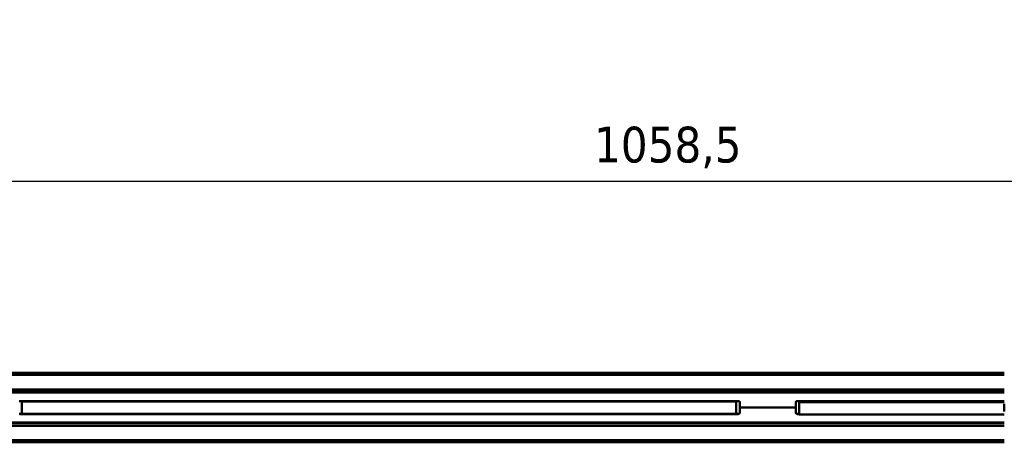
# Model space of a CAD drawing. Header units: millimetres. Extents: x 460 to 2336, y 1062 to 2601.
# Tile 2 of 9: x 844 to 1533, y 1117 to 1413. Entities that reach past the tile are written whole.
import ezdxf

# ---------------------------------------------------------------- set-up
doc = ezdxf.new("R2010")
doc.units = ezdxf.units.MM
doc.header["$LTSCALE"] = 10
doc.layers.add('Quota (ISO)', color=7, linetype='Continuous', lineweight=25)
doc.layers.add('Visibile (ISO)', color=7, linetype='Continuous', lineweight=50)
doc.styles.add('Testo nota (ISO)', font='tahoma.ttf')
doc.dimstyles.new('PENTA', dxfattribs={"dimscale": 10, "dimtxt": 2.5, "dimasz": 2.5, "dimexe": 3.175, "dimexo": 0, "dimgap": 0.762, "dimtad": 1, "dimrnd": 1e-08, "dimtxsty": 'Testo nota (ISO)', "dimcen": 0.09, "dimdle": 10, "dimclrd": 256, "dimclre": 256, "dimclrt": 256, "dimazin": 2, "dimtfac": 0.8, "dimtmove": 0, "dimatfit": 3, "dimfxl": 1, "dimtolj": 1, "dimlwd": -1, "dimlwe": -1, "dimarcsym": 0})

# ---------------------------------------------------------------- blocks, each defined once
blk = doc.blocks.new('*D31')
at = {"layer": 'Defpoints', "color": 0, "transparency": 16777216}
for p in [(768.68, 1806.97), (1827.18, 1806.97), (1827.18, 1300.11)]:
    blk.add_point(p, dxfattribs=at)
at = {"layer": 'Quota (ISO)', "transparency": 16777216}
for p, q in [((768.68, 1806.97), (768.68, 1268.36)), ((1827.18, 1806.97), (1827.18, 1268.36)), ((793.68, 1300.11), (1802.18, 1300.11))]:
    blk.add_line(p, q, dxfattribs=at)
for points in [[(793.68, 1304.28), (793.68, 1295.95), (768.68, 1300.11)], [(1802.18, 1304.28), (1802.18, 1295.95), (1827.18, 1300.11)]]:
    blk.add_solid(points, dxfattribs=at)
at = {"layer": 'Quota (ISO)', "transparency": 16777216, "insert": (1297.93, 1323.63), "char_height": 25, "attachment_point": 5, "style": 'Testo nota (ISO)'}
blk.add_mtext('\\A1;1058,5', dxfattribs=at)

msp = doc.modelspace()

# ---------------------------------------------------------------- linework, layer by layer
at = {"layer": 'Visibile (ISO)'}
for p, q in [((792.933, 1165.952), (1533.433, 1165.952)), ((1533.433, 1164.556), (792.933, 1164.556)), ((792.933, 1154.348), (1533.433, 1154.348)), ((1533.433, 1152.692), (792.933, 1152.692)), ((793.933, 1152.212), (1533.433, 1152.212)), ((959.318, 1152.452), (1034.793, 1152.452)), ((1034.793, 1152.452), (1034.568, 1152.227)), ((1037.068, 1152.227), (1034.568, 1152.227)), ((1034.568, 1152.212), (1034.568, 1152.227)), ((1034.793, 1152.452), (1036.843, 1152.452)), ((1036.843, 1152.452), (1154.793, 1152.452)), ((1036.843, 1152.452), (1037.068, 1152.227)), ((1037.068, 1152.212), (1037.068, 1152.227)), ((1154.793, 1152.452), (1154.568, 1152.227)), ((1157.068, 1152.227), (1154.568, 1152.227)), ((1154.568, 1152.212), (1154.568, 1152.227)), ((1154.793, 1152.452), (1156.843, 1152.452)), ((1156.843, 1152.452), (1232.318, 1152.452)), ((1156.843, 1152.452), (1157.068, 1152.227)), ((1157.068, 1152.212), (1157.068, 1152.227)), ((980.818, 1146.152), (844.091, 1146.152)), ((1347.433, 1146.212), (844.433, 1146.212)), ((845.915, 1145.952), (845.837, 1145.952)), ((845.837, 1145.952), (845.837, 1145.952)), ((845.837, 1145.952), (845.837, 1137.452)), ((846.053, 1145.952), (845.915, 1145.952)), ((846.255, 1145.952), (846.053, 1145.952)), ((846.525, 1145.952), (846.255, 1145.952)), ((846.694, 1145.952), (846.525, 1145.952)), ((846.884, 1145.952), (846.694, 1145.952)), ((847.091, 1145.952), (846.884, 1145.952)), ((847.32, 1145.952), (847.091, 1145.952)), ((847.663, 1145.952), (847.32, 1145.952)), ((848.048, 1145.952), (847.663, 1145.952)), ((848.477, 1145.952), (848.048, 1145.952)), ((849.056, 1145.952), (848.477, 1145.952)), ((849.372, 1145.952), (849.056, 1145.952)), ((849.708, 1145.952), (849.372, 1145.952)), ((850.249, 1145.952), (849.708, 1145.952)), ((850.836, 1145.952), (850.249, 1145.952)), ((851.474, 1145.952), (850.836, 1145.952)), ((852.164, 1145.952), (851.474, 1145.952)), ((852.996, 1145.952), (852.164, 1145.952)), ((853.446, 1145.952), (852.996, 1145.952)), ((853.915, 1145.952), (853.446, 1145.952)), ((854.39, 1145.952), (853.915, 1145.952)), ((854.885, 1145.952), (854.39, 1145.952)), ((855.677, 1145.952), (854.885, 1145.952)), ((856.518, 1145.952), (855.677, 1145.952)), ((857.41, 1145.952), (856.518, 1145.952)), ((858.355, 1145.952), (857.41, 1145.952)), ((859.45, 1145.952), (858.355, 1145.952)), ((860.036, 1145.952), (859.45, 1145.952)), ((860.64, 1145.952), (860.036, 1145.952)), ((861.238, 1145.952), (860.64, 1145.952)), ((861.853, 1145.952), (861.238, 1145.952)), ((862.899, 1145.952), (861.853, 1145.952)), ((863.997, 1145.952), (862.899, 1145.952)), ((865.148, 1145.952), (863.997, 1145.952)), ((866.355, 1145.952), (865.148, 1145.952)), ((867.62, 1145.952), (866.355, 1145.952)), ((868.906, 1145.952), (867.62, 1145.952)), ((870.25, 1145.952), (868.906, 1145.952)), ((871.655, 1145.952), (870.25, 1145.952)), ((873.122, 1145.952), (871.655, 1145.952)), ((874.652, 1145.952), (873.122, 1145.952)), ((876.249, 1145.952), (874.652, 1145.952)), ((877.073, 1145.952), (876.249, 1145.952)), ((877.914, 1145.952), (877.073, 1145.952)), ((879.063, 1145.952), (877.914, 1145.952)), ((880.244, 1145.952), (879.063, 1145.952)), ((881.457, 1145.952), (880.244, 1145.952)), ((882.341, 1145.952), (881.457, 1145.952)), ((883.242, 1145.952), (882.341, 1145.952)), ((884.143, 1145.952), (883.242, 1145.952)), ((885.06, 1145.952), (884.143, 1145.952)), ((886.321, 1145.952), (885.06, 1145.952)), ((887.614, 1145.952), (886.321, 1145.952)), ((888.938, 1145.952), (887.614, 1145.952)), ((890.569, 1145.952), (888.938, 1145.952)), ((892.246, 1145.952), (890.569, 1145.952)), ((893.971, 1145.952), (892.246, 1145.952)), ((895.744, 1145.952), (893.971, 1145.952)), ((897.565, 1145.952), (895.744, 1145.952)), ((898.619, 1145.952), (897.565, 1145.952)), ((899.689, 1145.952), (898.619, 1145.952)), ((900.758, 1145.952), (899.689, 1145.952)), ((901.844, 1145.952), (900.758, 1145.952)), ((903.513, 1145.952), (901.844, 1145.952)), ((905.219, 1145.952), (903.513, 1145.952)), ((906.961, 1145.952), (905.219, 1145.952)), ((908.739, 1145.952), (906.961, 1145.952)), ((910.757, 1145.952), (908.739, 1145.952)), ((912.821, 1145.952), (910.757, 1145.952)), ((914.931, 1145.952), (912.821, 1145.952)), ((917.086, 1145.952), (914.931, 1145.952)), ((919.286, 1145.952), (917.086, 1145.952)), ((921.532, 1145.952), (919.286, 1145.952)), ((924.057, 1145.952), (921.532, 1145.952)), ((926.637, 1145.952), (924.057, 1145.952)), ((929.271, 1145.952), (926.637, 1145.952)), ((931.96, 1145.952), (929.271, 1145.952)), ((934.702, 1145.952), (931.96, 1145.952)), ((937.497, 1145.952), (934.702, 1145.952)), ((940.345, 1145.952), (937.497, 1145.952)), ((943.246, 1145.952), (940.345, 1145.952)), ((946.197, 1145.952), (943.246, 1145.952)), ((949.199, 1145.952), (946.197, 1145.952)), ((952.252, 1145.952), (949.199, 1145.952)), ((955.093, 1145.952), (952.252, 1145.952)), ((957.974, 1145.952), (955.093, 1145.952)), ((960.896, 1145.952), (957.974, 1145.952)), ((978.818, 1146.202), (959.318, 1146.202)), ((963.857, 1145.952), (960.896, 1145.952)), ((966.857, 1145.952), (963.857, 1145.952)), ((969.894, 1145.952), (966.857, 1145.952)), ((972.351, 1145.952), (969.894, 1145.952)), ((974.831, 1145.952), (972.351, 1145.952)), ((977.333, 1145.952), (974.831, 1145.952)), ((979.225, 1145.952), (977.333, 1145.952)), ((981.128, 1145.952), (979.225, 1145.952)), ((980.818, 1146.212), (980.818, 1145.952)), ((984.973, 1145.952), (981.128, 1145.952)), ((988.726, 1145.952), (984.973, 1145.952)), ((992.522, 1145.952), (988.726, 1145.952)), ((996.359, 1145.952), (992.522, 1145.952)), ((1000.237, 1145.952), (996.359, 1145.952)), ((1004.153, 1145.952), (1000.237, 1145.952)), ((1008.106, 1145.952), (1004.153, 1145.952)), ((1012.096, 1145.952), (1008.106, 1145.952)), ((1014.439, 1145.952), (1012.096, 1145.952)), ((1016.794, 1145.952), (1014.439, 1145.952)), ((1019.161, 1145.952), (1016.794, 1145.952)), ((1021.538, 1145.952), (1019.161, 1145.952)), ((1023.926, 1145.952), (1021.538, 1145.952)), ((1026.325, 1145.952), (1023.926, 1145.952)), ((1031.154, 1145.952), (1026.325, 1145.952)), ((1036.022, 1145.952), (1031.154, 1145.952)), ((1040.927, 1145.952), (1036.022, 1145.952)), ((1045.867, 1145.952), (1040.927, 1145.952)), ((1050.841, 1145.952), (1045.867, 1145.952)), ((1055.847, 1145.952), (1050.841, 1145.952)), ((1060.883, 1145.952), (1055.847, 1145.952)), ((1065.948, 1145.952), (1060.883, 1145.952)), ((1071.04, 1145.952), (1065.948, 1145.952)), ((1074.088, 1145.952), (1071.04, 1145.952)), ((1077.145, 1145.952), (1074.088, 1145.952)), ((1080.249, 1145.952), (1077.145, 1145.952)), ((1083.361, 1145.952), (1080.249, 1145.952)), ((1089.572, 1145.952), (1083.361, 1145.952)), ((1095.814, 1145.952), (1089.572, 1145.952)), ((1101.951, 1145.952), (1095.814, 1145.952)), ((1108.058, 1145.952), (1101.951, 1145.952)), ((1114.133, 1145.952), (1108.058, 1145.952)), ((1117.175, 1145.952), (1114.133, 1145.952)), ((1120.208, 1145.952), (1117.175, 1145.952)), ((1123.197, 1145.952), (1120.208, 1145.952)), ((1126.177, 1145.952), (1123.197, 1145.952)), ((1131.293, 1145.952), (1126.177, 1145.952)), ((1136.379, 1145.952), (1131.293, 1145.952)), ((1141.434, 1145.952), (1136.379, 1145.952)), ((1146.455, 1145.952), (1141.434, 1145.952)), ((1151.441, 1145.952), (1146.455, 1145.952)), ((1156.391, 1145.952), (1151.441, 1145.952)), ((1161.303, 1145.952), (1156.391, 1145.952)), ((1166.119, 1145.952), (1161.303, 1145.952)), ((1168.512, 1145.952), (1166.119, 1145.952)), ((1170.895, 1145.952), (1168.512, 1145.952)), ((1174.055, 1145.952), (1170.895, 1145.952)), ((1177.195, 1145.952), (1174.055, 1145.952)), ((1180.315, 1145.952), (1177.195, 1145.952)), ((1184.186, 1145.952), (1180.315, 1145.952)), ((1188.023, 1145.952), (1184.186, 1145.952)), ((1191.824, 1145.952), (1188.023, 1145.952)), ((1195.589, 1145.952), (1191.824, 1145.952)), ((1199.317, 1145.952), (1195.589, 1145.952)), ((1203.006, 1145.952), (1199.317, 1145.952)), ((1206.944, 1145.952), (1203.006, 1145.952)), ((1208.896, 1145.952), (1206.944, 1145.952)), ((1210.835, 1145.952), (1208.896, 1145.952)), ((1210.818, 1145.952), (1210.818, 1146.212)), ((1347.774, 1146.152), (1210.818, 1146.152)), ((1213.72, 1145.952), (1210.835, 1145.952)), ((1232.318, 1146.202), (1212.818, 1146.202)), ((1216.576, 1145.952), (1213.72, 1145.952)), ((1219.403, 1145.952), (1216.576, 1145.952)), ((1222.2, 1145.952), (1219.403, 1145.952)), ((1225.272, 1145.952), (1222.2, 1145.952)), ((1228.305, 1145.952), (1225.272, 1145.952)), ((1231.298, 1145.952), (1228.305, 1145.952)), ((1234.251, 1145.952), (1231.298, 1145.952)), ((1237.163, 1145.952), (1234.251, 1145.952)), ((1240.033, 1145.952), (1237.163, 1145.952)), ((1243.031, 1145.952), (1240.033, 1145.952)), ((1245.98, 1145.952), (1243.031, 1145.952)), ((1248.879, 1145.952), (1245.98, 1145.952)), ((1251.728, 1145.952), (1248.879, 1145.952)), ((1254.525, 1145.952), (1251.728, 1145.952)), ((1257.272, 1145.952), (1254.525, 1145.952)), ((1259.966, 1145.952), (1257.272, 1145.952)), ((1262.608, 1145.952), (1259.966, 1145.952)), ((1265.196, 1145.952), (1262.608, 1145.952)), ((1267.732, 1145.952), (1265.196, 1145.952)), ((1270.215, 1145.952), (1267.732, 1145.952)), ((1272.444, 1145.952), (1270.215, 1145.952)), ((1274.628, 1145.952), (1272.444, 1145.952)), ((1276.767, 1145.952), (1274.628, 1145.952)), ((1278.861, 1145.952), (1276.767, 1145.952)), ((1280.911, 1145.952), (1278.861, 1145.952)), ((1282.916, 1145.952), (1280.911, 1145.952)), ((1284.682, 1145.952), (1282.916, 1145.952)), ((1286.413, 1145.952), (1284.682, 1145.952)), ((1288.108, 1145.952), (1286.413, 1145.952)), ((1289.768, 1145.952), (1288.108, 1145.952)), ((1290.855, 1145.952), (1289.768, 1145.952)), ((1291.926, 1145.952), (1290.855, 1145.952)), ((1294.022, 1145.952), (1291.926, 1145.952)), ((1295.633, 1145.952), (1294.022, 1145.952)), ((1297.207, 1145.952), (1295.633, 1145.952)), ((1298.744, 1145.952), (1297.207, 1145.952)), ((1300.243, 1145.952), (1298.744, 1145.952)), ((1301.222, 1145.952), (1300.243, 1145.952)), ((1302.185, 1145.952), (1301.222, 1145.952)), ((1304.064, 1145.952), (1302.185, 1145.952)), ((1305.879, 1145.952), (1304.064, 1145.952)), ((1307.634, 1145.952), (1305.879, 1145.952)), ((1309.328, 1145.952), (1307.634, 1145.952)), ((1310.963, 1145.952), (1309.328, 1145.952)), ((1312.541, 1145.952), (1310.963, 1145.952)), ((1314.062, 1145.952), (1312.541, 1145.952)), ((1315.529, 1145.952), (1314.062, 1145.952)), ((1316.942, 1145.952), (1315.529, 1145.952)), ((1318.303, 1145.952), (1316.942, 1145.952)), ((1319.613, 1145.952), (1318.303, 1145.952)), ((1320.668, 1145.952), (1319.613, 1145.952)), ((1321.688, 1145.952), (1320.668, 1145.952)), ((1322.677, 1145.952), (1321.688, 1145.952)), ((1323.397, 1145.952), (1322.677, 1145.952)), ((1324.099, 1145.952), (1323.397, 1145.952)), ((1324.805, 1145.952), (1324.099, 1145.952)), ((1325.493, 1145.952), (1324.805, 1145.952)), ((1326.184, 1145.952), (1325.493, 1145.952)), ((1326.857, 1145.952), (1326.184, 1145.952)), ((1328.13, 1145.952), (1326.857, 1145.952)), ((1329.336, 1145.952), (1328.13, 1145.952)), ((1330.479, 1145.952), (1329.336, 1145.952)), ((1331.561, 1145.952), (1330.479, 1145.952)), ((1332.585, 1145.952), (1331.561, 1145.952)), ((1333.665, 1145.952), (1332.585, 1145.952)), ((1334.678, 1145.952), (1333.665, 1145.952)), ((1335.628, 1145.952), (1334.678, 1145.952)), ((1336.517, 1145.952), (1335.628, 1145.952)), ((1337.349, 1145.952), (1336.517, 1145.952)), ((1337.839, 1145.952), (1337.349, 1145.952)), ((1338.308, 1145.952), (1337.839, 1145.952)), ((1338.762, 1145.952), (1338.308, 1145.952)), ((1339.197, 1145.952), (1338.762, 1145.952)), ((1340.007, 1145.952), (1339.197, 1145.952)), ((1340.746, 1145.952), (1340.007, 1145.952)), ((1341.378, 1145.952), (1340.746, 1145.952)), ((1341.957, 1145.952), (1341.378, 1145.952)), ((1342.484, 1145.952), (1341.957, 1145.952)), ((1342.963, 1145.952), (1342.484, 1145.952)), ((1343.258, 1145.952), (1342.963, 1145.952)), ((1343.533, 1145.952), (1343.258, 1145.952)), ((1344.027, 1145.952), (1343.533, 1145.952)), ((1344.427, 1145.952), (1344.027, 1145.952)), ((1344.771, 1145.952), (1344.427, 1145.952)), ((1345.061, 1145.952), (1344.771, 1145.952)), ((1345.3, 1145.952), (1345.061, 1145.952)), ((1345.429, 1145.952), (1345.3, 1145.952)), ((1345.54, 1145.952), (1345.429, 1145.952)), ((1345.635, 1145.952), (1345.54, 1145.952)), ((1345.71, 1145.952), (1345.635, 1145.952)), ((1345.799, 1145.952), (1345.71, 1145.952)), ((1345.799, 1145.952), (1345.799, 1137.452)), ((1345.799, 1145.952), (1345.799, 1145.952)), ((1348.433, 1141.712), (1348.433, 1145.212)), ((1387.433, 1145.212), (1387.433, 1141.712)), ((1432.597, 1146.152), (1388.091, 1146.152)), ((1533.433, 1146.212), (1388.433, 1146.212)), ((1390.064, 1145.452), (1389.974, 1145.452)), ((1389.974, 1145.452), (1389.974, 1137.212)), ((1390.137, 1145.452), (1390.064, 1145.452)), ((1390.23, 1145.452), (1390.137, 1145.452)), ((1390.449, 1145.452), (1390.23, 1145.452)), ((1390.591, 1145.452), (1390.449, 1145.452)), ((1390.753, 1145.452), (1390.591, 1145.452)), ((1390.924, 1145.452), (1390.753, 1145.452)), ((1391.114, 1145.452), (1390.924, 1145.452)), ((1391.453, 1145.452), (1391.114, 1145.452)), ((1391.848, 1145.452), (1391.453, 1145.452)), ((1392.305, 1145.452), (1391.848, 1145.452)), ((1392.83, 1145.452), (1392.305, 1145.452)), ((1393.124, 1145.452), (1392.83, 1145.452)), ((1393.438, 1145.452), (1393.124, 1145.452)), ((1393.763, 1145.452), (1393.438, 1145.452)), ((1394.109, 1145.452), (1393.763, 1145.452)), ((1394.613, 1145.452), (1394.109, 1145.452)), ((1395.159, 1145.452), (1394.613, 1145.452)), ((1395.75, 1145.452), (1395.159, 1145.452)), ((1396.498, 1145.452), (1395.75, 1145.452)), ((1396.898, 1145.452), (1396.498, 1145.452)), ((1397.316, 1145.452), (1396.898, 1145.452)), ((1397.903, 1145.452), (1397.316, 1145.452)), ((1398.525, 1145.452), (1397.903, 1145.452)), ((1399.184, 1145.452), (1398.525, 1145.452)), ((1400.026, 1145.452), (1399.184, 1145.452)), ((1400.926, 1145.452), (1400.026, 1145.452)), ((1401.888, 1145.452), (1400.926, 1145.452)), ((1402.915, 1145.452), (1401.888, 1145.452)), ((1403.454, 1145.452), (1402.915, 1145.452)), ((1404.011, 1145.452), (1403.454, 1145.452)), ((1404.979, 1145.452), (1404.011, 1145.452)), ((1405.999, 1145.452), (1404.979, 1145.452)), ((1407.073, 1145.452), (1405.999, 1145.452)), ((1408.203, 1145.452), (1407.073, 1145.452)), ((1409.392, 1145.452), (1408.203, 1145.452)), ((1410.642, 1145.452), (1409.392, 1145.452)), ((1411.985, 1145.452), (1410.642, 1145.452)), ((1412.683, 1145.452), (1411.985, 1145.452)), ((1413.397, 1145.452), (1412.683, 1145.452)), ((1414.129, 1145.452), (1413.397, 1145.452)), ((1414.88, 1145.452), (1414.129, 1145.452)), ((1416.118, 1145.452), (1414.88, 1145.452)), ((1417.404, 1145.452), (1416.118, 1145.452)), ((1418.74, 1145.452), (1417.404, 1145.452)), ((1420.126, 1145.452), (1418.74, 1145.452)), ((1421.563, 1145.452), (1420.126, 1145.452)), ((1422.387, 1145.452), (1421.563, 1145.452)), ((1423.227, 1145.452), (1422.387, 1145.452)), ((1424.078, 1145.452), (1423.227, 1145.452)), ((1424.945, 1145.452), (1424.078, 1145.452)), ((1426.131, 1145.452), (1424.945, 1145.452)), ((1427.348, 1145.452), (1426.131, 1145.452)), ((1428.595, 1145.452), (1427.348, 1145.452)), ((1430.197, 1145.452), (1428.595, 1145.452)), ((1431.848, 1145.452), (1430.197, 1145.452)), ((1433.547, 1145.452), (1431.848, 1145.452)), ((1452.933, 1145.702), (1433.433, 1145.702)), ((1435.296, 1145.452), (1433.547, 1145.452)), ((1437.095, 1145.452), (1435.296, 1145.452)), ((1438.943, 1145.452), (1437.095, 1145.452)), ((1440.846, 1145.452), (1438.943, 1145.452)), ((1442.799, 1145.452), (1440.846, 1145.452)), ((1444.802, 1145.452), (1442.799, 1145.452)), ((1446.855, 1145.452), (1444.802, 1145.452)), ((1448.957, 1145.452), (1446.855, 1145.452)), ((1451.109, 1145.452), (1448.957, 1145.452)), ((1453.31, 1145.452), (1451.109, 1145.452)), ((1455.559, 1145.452), (1453.31, 1145.452)), ((1454.933, 1146.152), (1453.768, 1146.152)), ((1454.933, 1146.212), (1454.933, 1145.452)), ((1457.857, 1145.452), (1455.559, 1145.452)), ((1460.202, 1145.452), (1457.857, 1145.452)), ((1462.191, 1145.452), (1460.202, 1145.452)), ((1464.213, 1145.452), (1462.191, 1145.452)), ((1466.267, 1145.452), (1464.213, 1145.452)), ((1468.351, 1145.452), (1466.267, 1145.452)), ((1469.754, 1145.452), (1468.351, 1145.452)), ((1471.171, 1145.452), (1469.754, 1145.452)), ((1472.608, 1145.452), (1471.171, 1145.452)), ((1474.059, 1145.452), (1472.608, 1145.452)), ((1476.992, 1145.452), (1474.059, 1145.452)), ((1479.975, 1145.452), (1476.992, 1145.452)), ((1483.007, 1145.452), (1479.975, 1145.452)), ((1486.086, 1145.452), (1483.007, 1145.452)), ((1489.169, 1145.452), (1486.086, 1145.452)), ((1492.294, 1145.452), (1489.169, 1145.452)), ((1495.462, 1145.452), (1492.294, 1145.452)), ((1498.669, 1145.452), (1495.462, 1145.452)), ((1501.915, 1145.452), (1498.669, 1145.452)), ((1505.198, 1145.452), (1501.915, 1145.452)), ((1508.517, 1145.452), (1505.198, 1145.452)), ((1510.469, 1145.452), (1508.517, 1145.452)), ((1512.433, 1145.452), (1510.469, 1145.452)), ((1516.392, 1145.452), (1512.433, 1145.452)), ((1520.394, 1145.452), (1516.392, 1145.452)), ((1524.435, 1145.452), (1520.394, 1145.452)), ((1528.514, 1145.452), (1524.435, 1145.452)), ((1532.536, 1145.452), (1528.514, 1145.452)), ((1533.433, 1145.452), (1532.536, 1145.452)), ((1533.32, 1138.952), (1533.32, 1144.452)), ((1533.32, 1144.452), (1533.433, 1144.452)), ((844.153, 1137.252), (980.818, 1137.252)), ((1347.433, 1137.212), (844.433, 1137.212)), ((845.915, 1137.452), (845.837, 1137.452)), ((845.837, 1137.452), (845.837, 1137.452)), ((846.053, 1137.452), (845.915, 1137.452)), ((846.255, 1137.452), (846.053, 1137.452)), ((846.525, 1137.452), (846.255, 1137.452)), ((846.694, 1137.452), (846.525, 1137.452)), ((846.884, 1137.452), (846.694, 1137.452)), ((847.091, 1137.452), (846.884, 1137.452)), ((847.32, 1137.452), (847.091, 1137.452)), ((847.663, 1137.452), (847.32, 1137.452)), ((848.048, 1137.452), (847.663, 1137.452)), ((848.477, 1137.452), (848.048, 1137.452)), ((849.056, 1137.452), (848.477, 1137.452)), ((849.372, 1137.452), (849.056, 1137.452)), ((849.708, 1137.452), (849.372, 1137.452)), ((850.249, 1137.452), (849.708, 1137.452)), ((850.836, 1137.452), (850.249, 1137.452)), ((851.474, 1137.452), (850.836, 1137.452)), ((852.164, 1137.452), (851.474, 1137.452)), ((852.996, 1137.452), (852.164, 1137.452)), ((853.446, 1137.452), (852.996, 1137.452)), ((853.915, 1137.452), (853.446, 1137.452)), ((854.39, 1137.452), (853.915, 1137.452)), ((854.885, 1137.452), (854.39, 1137.452)), ((855.677, 1137.452), (854.885, 1137.452)), ((856.518, 1137.452), (855.677, 1137.452)), ((857.41, 1137.452), (856.518, 1137.452)), ((858.355, 1137.452), (857.41, 1137.452)), ((859.45, 1137.452), (858.355, 1137.452)), ((860.036, 1137.452), (859.45, 1137.452)), ((860.64, 1137.452), (860.036, 1137.452)), ((861.238, 1137.452), (860.64, 1137.452)), ((861.853, 1137.452), (861.238, 1137.452)), ((862.899, 1137.452), (861.853, 1137.452)), ((863.997, 1137.452), (862.899, 1137.452)), ((865.148, 1137.452), (863.997, 1137.452)), ((866.355, 1137.452), (865.148, 1137.452)), ((867.62, 1137.452), (866.355, 1137.452)), ((868.906, 1137.452), (867.62, 1137.452)), ((870.25, 1137.452), (868.906, 1137.452)), ((871.655, 1137.452), (870.25, 1137.452)), ((873.122, 1137.452), (871.655, 1137.452)), ((874.652, 1137.452), (873.122, 1137.452)), ((876.249, 1137.452), (874.652, 1137.452)), ((877.073, 1137.452), (876.249, 1137.452)), ((877.914, 1137.452), (877.073, 1137.452)), ((879.063, 1137.452), (877.914, 1137.452)), ((880.244, 1137.452), (879.063, 1137.452)), ((881.457, 1137.452), (880.244, 1137.452)), ((882.341, 1137.452), (881.457, 1137.452)), ((883.242, 1137.452), (882.341, 1137.452)), ((884.143, 1137.452), (883.242, 1137.452)), ((885.06, 1137.452), (884.143, 1137.452)), ((886.321, 1137.452), (885.06, 1137.452)), ((887.614, 1137.452), (886.321, 1137.452)), ((888.938, 1137.452), (887.614, 1137.452)), ((890.569, 1137.452), (888.938, 1137.452)), ((892.246, 1137.452), (890.569, 1137.452)), ((893.971, 1137.452), (892.246, 1137.452)), ((895.744, 1137.452), (893.971, 1137.452)), ((897.565, 1137.452), (895.744, 1137.452)), ((898.619, 1137.452), (897.565, 1137.452)), ((899.689, 1137.452), (898.619, 1137.452)), ((900.758, 1137.452), (899.689, 1137.452)), ((901.844, 1137.452), (900.758, 1137.452)), ((903.513, 1137.452), (901.844, 1137.452)), ((905.219, 1137.452), (903.513, 1137.452)), ((906.961, 1137.452), (905.219, 1137.452)), ((908.739, 1137.452), (906.961, 1137.452)), ((910.757, 1137.452), (908.739, 1137.452)), ((912.821, 1137.452), (910.757, 1137.452)), ((914.931, 1137.452), (912.821, 1137.452)), ((917.086, 1137.452), (914.931, 1137.452)), ((919.286, 1137.452), (917.086, 1137.452)), ((921.532, 1137.452), (919.286, 1137.452)), ((924.057, 1137.452), (921.532, 1137.452)), ((926.637, 1137.452), (924.057, 1137.452)), ((929.271, 1137.452), (926.637, 1137.452)), ((931.96, 1137.452), (929.271, 1137.452)), ((934.702, 1137.452), (931.96, 1137.452)), ((937.497, 1137.452), (934.702, 1137.452)), ((940.345, 1137.452), (937.497, 1137.452)), ((943.246, 1137.452), (940.345, 1137.452)), ((946.197, 1137.452), (943.246, 1137.452)), ((949.199, 1137.452), (946.197, 1137.452)), ((952.252, 1137.452), (949.199, 1137.452)), ((955.093, 1137.452), (952.252, 1137.452)), ((957.974, 1137.452), (955.093, 1137.452)), ((960.896, 1137.452), (957.974, 1137.452)), ((963.857, 1137.452), (960.896, 1137.452)), ((966.857, 1137.452), (963.857, 1137.452)), ((969.894, 1137.452), (966.857, 1137.452)), ((972.351, 1137.452), (969.894, 1137.452)), ((974.831, 1137.452), (972.351, 1137.452)), ((977.333, 1137.452), (974.831, 1137.452)), ((979.225, 1137.452), (977.333, 1137.452)), ((981.128, 1137.452), (979.225, 1137.452)), ((980.818, 1137.452), (980.818, 1137.212)), ((984.973, 1137.452), (981.128, 1137.452)), ((988.726, 1137.452), (984.973, 1137.452)), ((992.522, 1137.452), (988.726, 1137.452)), ((996.359, 1137.452), (992.522, 1137.452)), ((1000.237, 1137.452), (996.359, 1137.452)), ((1004.153, 1137.452), (1000.237, 1137.452)), ((1008.106, 1137.452), (1004.153, 1137.452)), ((1012.096, 1137.452), (1008.106, 1137.452)), ((1014.439, 1137.452), (1012.096, 1137.452)), ((1016.794, 1137.452), (1014.439, 1137.452)), ((1019.161, 1137.452), (1016.794, 1137.452)), ((1021.538, 1137.452), (1019.161, 1137.452)), ((1023.926, 1137.452), (1021.538, 1137.452)), ((1026.325, 1137.452), (1023.926, 1137.452)), ((1031.154, 1137.452), (1026.325, 1137.452)), ((1036.022, 1137.452), (1031.154, 1137.452)), ((1040.927, 1137.452), (1036.022, 1137.452)), ((1045.867, 1137.452), (1040.927, 1137.452)), ((1050.841, 1137.452), (1045.867, 1137.452)), ((1055.847, 1137.452), (1050.841, 1137.452)), ((1060.883, 1137.452), (1055.847, 1137.452)), ((1065.948, 1137.452), (1060.883, 1137.452)), ((1071.04, 1137.452), (1065.948, 1137.452)), ((1074.088, 1137.452), (1071.04, 1137.452)), ((1077.145, 1137.452), (1074.088, 1137.452)), ((1080.249, 1137.452), (1077.145, 1137.452)), ((1083.361, 1137.452), (1080.249, 1137.452)), ((1089.572, 1137.452), (1083.361, 1137.452)), ((1095.814, 1137.452), (1089.572, 1137.452)), ((1101.951, 1137.452), (1095.814, 1137.452)), ((1108.058, 1137.452), (1101.951, 1137.452)), ((1114.133, 1137.452), (1108.058, 1137.452)), ((1117.175, 1137.452), (1114.133, 1137.452)), ((1120.208, 1137.452), (1117.175, 1137.452)), ((1123.197, 1137.452), (1120.208, 1137.452)), ((1126.177, 1137.452), (1123.197, 1137.452)), ((1131.293, 1137.452), (1126.177, 1137.452)), ((1136.379, 1137.452), (1131.293, 1137.452)), ((1141.434, 1137.452), (1136.379, 1137.452)), ((1146.455, 1137.452), (1141.434, 1137.452)), ((1151.441, 1137.452), (1146.455, 1137.452)), ((1156.391, 1137.452), (1151.441, 1137.452)), ((1161.303, 1137.452), (1156.391, 1137.452)), ((1166.119, 1137.452), (1161.303, 1137.452)), ((1168.512, 1137.452), (1166.119, 1137.452)), ((1170.895, 1137.452), (1168.512, 1137.452)), ((1174.055, 1137.452), (1170.895, 1137.452)), ((1177.195, 1137.452), (1174.055, 1137.452)), ((1180.315, 1137.452), (1177.195, 1137.452)), ((1184.186, 1137.452), (1180.315, 1137.452)), ((1188.023, 1137.452), (1184.186, 1137.452)), ((1191.824, 1137.452), (1188.023, 1137.452)), ((1195.589, 1137.452), (1191.824, 1137.452)), ((1199.317, 1137.452), (1195.589, 1137.452)), ((1203.006, 1137.452), (1199.317, 1137.452)), ((1206.944, 1137.452), (1203.006, 1137.452)), ((1208.896, 1137.452), (1206.944, 1137.452)), ((1210.835, 1137.452), (1208.896, 1137.452)), ((1210.818, 1137.212), (1210.818, 1137.452)), ((1210.818, 1137.252), (1347.713, 1137.252)), ((1213.72, 1137.452), (1210.835, 1137.452)), ((1216.576, 1137.452), (1213.72, 1137.452)), ((1219.403, 1137.452), (1216.576, 1137.452)), ((1222.2, 1137.452), (1219.403, 1137.452)), ((1225.272, 1137.452), (1222.2, 1137.452)), ((1228.305, 1137.452), (1225.272, 1137.452)), ((1231.298, 1137.452), (1228.305, 1137.452)), ((1234.251, 1137.452), (1231.298, 1137.452)), ((1237.163, 1137.452), (1234.251, 1137.452)), ((1240.033, 1137.452), (1237.163, 1137.452)), ((1243.031, 1137.452), (1240.033, 1137.452)), ((1245.98, 1137.452), (1243.031, 1137.452)), ((1248.879, 1137.452), (1245.98, 1137.452)), ((1251.728, 1137.452), (1248.879, 1137.452)), ((1254.525, 1137.452), (1251.728, 1137.452)), ((1257.272, 1137.452), (1254.525, 1137.452)), ((1259.966, 1137.452), (1257.272, 1137.452)), ((1262.608, 1137.452), (1259.966, 1137.452)), ((1265.196, 1137.452), (1262.608, 1137.452)), ((1267.732, 1137.452), (1265.196, 1137.452)), ((1270.215, 1137.452), (1267.732, 1137.452)), ((1272.444, 1137.452), (1270.215, 1137.452)), ((1274.628, 1137.452), (1272.444, 1137.452)), ((1276.767, 1137.452), (1274.628, 1137.452)), ((1278.861, 1137.452), (1276.767, 1137.452)), ((1280.911, 1137.452), (1278.861, 1137.452)), ((1282.916, 1137.452), (1280.911, 1137.452)), ((1284.682, 1137.452), (1282.916, 1137.452)), ((1286.413, 1137.452), (1284.682, 1137.452)), ((1288.108, 1137.452), (1286.413, 1137.452)), ((1289.768, 1137.452), (1288.108, 1137.452)), ((1290.855, 1137.452), (1289.768, 1137.452)), ((1291.926, 1137.452), (1290.855, 1137.452)), ((1294.022, 1137.452), (1291.926, 1137.452)), ((1295.633, 1137.452), (1294.022, 1137.452)), ((1297.207, 1137.452), (1295.633, 1137.452)), ((1298.744, 1137.452), (1297.207, 1137.452)), ((1300.243, 1137.452), (1298.744, 1137.452)), ((1301.222, 1137.452), (1300.243, 1137.452)), ((1302.185, 1137.452), (1301.222, 1137.452)), ((1304.064, 1137.452), (1302.185, 1137.452)), ((1305.879, 1137.452), (1304.064, 1137.452)), ((1307.634, 1137.452), (1305.879, 1137.452)), ((1309.328, 1137.452), (1307.634, 1137.452)), ((1310.963, 1137.452), (1309.328, 1137.452)), ((1312.541, 1137.452), (1310.963, 1137.452)), ((1314.062, 1137.452), (1312.541, 1137.452)), ((1315.529, 1137.452), (1314.062, 1137.452)), ((1316.942, 1137.452), (1315.529, 1137.452)), ((1318.303, 1137.452), (1316.942, 1137.452)), ((1319.613, 1137.452), (1318.303, 1137.452)), ((1320.668, 1137.452), (1319.613, 1137.452)), ((1321.688, 1137.452), (1320.668, 1137.452)), ((1322.677, 1137.452), (1321.688, 1137.452)), ((1323.397, 1137.452), (1322.677, 1137.452)), ((1324.099, 1137.452), (1323.397, 1137.452)), ((1324.805, 1137.452), (1324.099, 1137.452)), ((1325.493, 1137.452), (1324.805, 1137.452)), ((1326.184, 1137.452), (1325.493, 1137.452)), ((1326.857, 1137.452), (1326.184, 1137.452)), ((1328.13, 1137.452), (1326.857, 1137.452)), ((1329.336, 1137.452), (1328.13, 1137.452)), ((1330.479, 1137.452), (1329.336, 1137.452)), ((1331.561, 1137.452), (1330.479, 1137.452)), ((1332.585, 1137.452), (1331.561, 1137.452)), ((1333.665, 1137.452), (1332.585, 1137.452)), ((1334.678, 1137.452), (1333.665, 1137.452)), ((1335.628, 1137.452), (1334.678, 1137.452)), ((1336.517, 1137.452), (1335.628, 1137.452)), ((1337.349, 1137.452), (1336.517, 1137.452)), ((1337.839, 1137.452), (1337.349, 1137.452)), ((1338.308, 1137.452), (1337.839, 1137.452)), ((1338.762, 1137.452), (1338.308, 1137.452)), ((1339.197, 1137.452), (1338.762, 1137.452)), ((1340.007, 1137.452), (1339.197, 1137.452)), ((1340.746, 1137.452), (1340.007, 1137.452)), ((1341.378, 1137.452), (1340.746, 1137.452)), ((1341.957, 1137.452), (1341.378, 1137.452)), ((1342.484, 1137.452), (1341.957, 1137.452)), ((1342.963, 1137.452), (1342.484, 1137.452)), ((1343.258, 1137.452), (1342.963, 1137.452)), ((1343.533, 1137.452), (1343.258, 1137.452)), ((1344.027, 1137.452), (1343.533, 1137.452)), ((1344.427, 1137.452), (1344.027, 1137.452)), ((1344.771, 1137.452), (1344.427, 1137.452)), ((1345.061, 1137.452), (1344.771, 1137.452)), ((1345.3, 1137.452), (1345.061, 1137.452)), ((1345.429, 1137.452), (1345.3, 1137.452)), ((1345.54, 1137.452), (1345.429, 1137.452)), ((1345.635, 1137.452), (1345.54, 1137.452)), ((1345.71, 1137.452), (1345.635, 1137.452)), ((1345.799, 1137.452), (1345.71, 1137.452)), ((1345.799, 1137.452), (1345.799, 1137.452)), ((1348.433, 1141.712), (1348.433, 1138.212)), ((1387.433, 1141.712), (1348.433, 1141.712)), ((1387.433, 1141.712), (1348.433, 1141.712)), ((1387.433, 1138.212), (1387.433, 1141.712)), ((1388.153, 1137.252), (1389.974, 1137.252)), ((1389.993, 1137.212), (1388.433, 1137.212)), ((1390.064, 1136.952), (1389.993, 1136.952)), ((1390.137, 1136.952), (1390.064, 1136.952)), ((1390.23, 1136.952), (1390.137, 1136.952)), ((1390.449, 1136.952), (1390.23, 1136.952)), ((1390.591, 1136.952), (1390.449, 1136.952)), ((1390.753, 1136.952), (1390.591, 1136.952)), ((1390.924, 1136.952), (1390.753, 1136.952)), ((1391.114, 1136.952), (1390.924, 1136.952)), ((1391.453, 1136.952), (1391.114, 1136.952)), ((1391.848, 1136.952), (1391.453, 1136.952)), ((1392.305, 1136.952), (1391.848, 1136.952)), ((1392.83, 1136.952), (1392.305, 1136.952)), ((1393.124, 1136.952), (1392.83, 1136.952)), ((1393.438, 1136.952), (1393.124, 1136.952)), ((1393.763, 1136.952), (1393.438, 1136.952)), ((1394.109, 1136.952), (1393.763, 1136.952)), ((1394.613, 1136.952), (1394.109, 1136.952)), ((1395.159, 1136.952), (1394.613, 1136.952)), ((1395.75, 1136.952), (1395.159, 1136.952)), ((1396.498, 1136.952), (1395.75, 1136.952)), ((1396.898, 1136.952), (1396.498, 1136.952)), ((1397.316, 1136.952), (1396.898, 1136.952)), ((1397.903, 1136.952), (1397.316, 1136.952)), ((1398.525, 1136.952), (1397.903, 1136.952)), ((1399.184, 1136.952), (1398.525, 1136.952)), ((1400.026, 1136.952), (1399.184, 1136.952)), ((1400.926, 1136.952), (1400.026, 1136.952)), ((1401.888, 1136.952), (1400.926, 1136.952)), ((1402.915, 1136.952), (1401.888, 1136.952)), ((1403.454, 1136.952), (1402.915, 1136.952)), ((1404.011, 1136.952), (1403.454, 1136.952)), ((1404.979, 1136.952), (1404.011, 1136.952)), ((1405.999, 1136.952), (1404.979, 1136.952)), ((1407.073, 1136.952), (1405.999, 1136.952)), ((1408.203, 1136.952), (1407.073, 1136.952)), ((1409.392, 1136.952), (1408.203, 1136.952)), ((1410.642, 1136.952), (1409.392, 1136.952)), ((1411.985, 1136.952), (1410.642, 1136.952)), ((1412.683, 1136.952), (1411.985, 1136.952)), ((1413.397, 1136.952), (1412.683, 1136.952)), ((1414.129, 1136.952), (1413.397, 1136.952)), ((1414.88, 1136.952), (1414.129, 1136.952)), ((1416.118, 1136.952), (1414.88, 1136.952)), ((1417.404, 1136.952), (1416.118, 1136.952)), ((1418.74, 1136.952), (1417.404, 1136.952)), ((1420.126, 1136.952), (1418.74, 1136.952)), ((1421.563, 1136.952), (1420.126, 1136.952)), ((1422.387, 1136.952), (1421.563, 1136.952)), ((1423.227, 1136.952), (1422.387, 1136.952)), ((1424.078, 1136.952), (1423.227, 1136.952)), ((1424.945, 1136.952), (1424.078, 1136.952)), ((1426.131, 1136.952), (1424.945, 1136.952)), ((1427.348, 1136.952), (1426.131, 1136.952)), ((1428.595, 1136.952), (1427.348, 1136.952)), ((1430.197, 1136.952), (1428.595, 1136.952)), ((1431.848, 1136.952), (1430.197, 1136.952)), ((1433.547, 1136.952), (1431.848, 1136.952)), ((1435.296, 1136.952), (1433.547, 1136.952)), ((1437.095, 1136.952), (1435.296, 1136.952)), ((1438.943, 1136.952), (1437.095, 1136.952)), ((1440.846, 1136.952), (1438.943, 1136.952)), ((1442.799, 1136.952), (1440.846, 1136.952)), ((1444.802, 1136.952), (1442.799, 1136.952)), ((1446.855, 1136.952), (1444.802, 1136.952)), ((1448.957, 1136.952), (1446.855, 1136.952)), ((1451.109, 1136.952), (1448.957, 1136.952)), ((1453.31, 1136.952), (1451.109, 1136.952)), ((1455.559, 1136.952), (1453.31, 1136.952)), ((1457.857, 1136.952), (1455.559, 1136.952)), ((1460.202, 1136.952), (1457.857, 1136.952)), ((1462.191, 1136.952), (1460.202, 1136.952)), ((1464.213, 1136.952), (1462.191, 1136.952)), ((1466.267, 1136.952), (1464.213, 1136.952)), ((1468.351, 1136.952), (1466.267, 1136.952)), ((1469.754, 1136.952), (1468.351, 1136.952)), ((1471.171, 1136.952), (1469.754, 1136.952)), ((1472.608, 1136.952), (1471.171, 1136.952)), ((1474.059, 1136.952), (1472.608, 1136.952)), ((1476.992, 1136.952), (1474.059, 1136.952)), ((1479.975, 1136.952), (1476.992, 1136.952)), ((1483.007, 1136.952), (1479.975, 1136.952)), ((1486.086, 1136.952), (1483.007, 1136.952)), ((1489.169, 1136.952), (1486.086, 1136.952)), ((1492.294, 1136.952), (1489.169, 1136.952)), ((1495.462, 1136.952), (1492.294, 1136.952)), ((1498.669, 1136.952), (1495.462, 1136.952)), ((1501.915, 1136.952), (1498.669, 1136.952)), ((1505.198, 1136.952), (1501.915, 1136.952)), ((1508.517, 1136.952), (1505.198, 1136.952)), ((1510.469, 1136.952), (1508.517, 1136.952)), ((1512.433, 1136.952), (1510.469, 1136.952)), ((1516.392, 1136.952), (1512.433, 1136.952)), ((1520.394, 1136.952), (1516.392, 1136.952)), ((1524.435, 1136.952), (1520.394, 1136.952)), ((1528.514, 1136.952), (1524.435, 1136.952)), ((1532.536, 1136.952), (1528.514, 1136.952)), ((1533.433, 1136.952), (1532.536, 1136.952)), ((1533.32, 1138.952), (1533.433, 1138.952)), ((792.933, 1130.712), (1533.433, 1130.712)), ((793.933, 1131.212), (1533.433, 1131.212)), ((1012.793, 1130.952), (959.318, 1130.952)), ((1012.568, 1131.212), (1012.568, 1131.177)), ((1012.568, 1131.177), (1015.068, 1131.177)), ((1012.793, 1130.952), (1012.568, 1131.177)), ((1014.843, 1130.952), (1012.793, 1130.952)), ((1014.843, 1130.952), (1015.068, 1131.177)), ((1176.793, 1130.952), (1014.843, 1130.952)), ((1015.068, 1131.212), (1015.068, 1131.177)), ((1176.568, 1131.212), (1176.568, 1131.177)), ((1176.568, 1131.177), (1179.068, 1131.177)), ((1176.793, 1130.952), (1176.568, 1131.177)), ((1178.843, 1130.952), (1176.793, 1130.952)), ((1178.843, 1130.952), (1179.068, 1131.177)), ((1232.318, 1130.952), (1178.843, 1130.952)), ((1179.068, 1131.212), (1179.068, 1131.177)), ((1486.683, 1131.212), (1486.683, 1130.712)), ((1489.183, 1131.212), (1489.183, 1130.712)), ((1533.433, 1129.056), (792.933, 1129.056)), ((792.933, 1118.848), (1533.433, 1118.848)), ((1533.433, 1117.452), (792.933, 1117.452))]:
    msp.add_line(p, q, dxfattribs=at)
for centre, start, end in [((959.318, 1151.452), 89.999985, 130.550023), ((1232.318, 1151.452), 49.456334, 89.999985), ((959.318, 1147.202), 261.956179, 269.999985), ((978.818, 1147.202), 269.999985, 278.04593), ((1212.818, 1147.202), 261.9288, 269.999985), ((1232.318, 1147.202), 269.999985, 278.073302), ((1347.433, 1145.212), 0, 90), ((1347.433, 1145.192), 0, 73.739795), ((1388.433, 1145.212), 90, 180), ((1388.433, 1145.192), 106.260205, 180), ((1433.433, 1146.702), 209.340582, 270), ((1452.933, 1146.702), 270, 330.659418), ((1347.433, 1138.212), 270, 0), ((1388.433, 1138.212), 180, 270), ((959.318, 1131.952), 227.750266, 270.000015), ((1232.318, 1131.952), 270.000015, 312.243586), ((1433.433, 1131.452), 193.88654, 227.731416)]:
    msp.add_arc(centre, 1, start, end, dxfattribs=at)

# ---------------------------------------------------------------- dimensions: what is measured, and where the dimension line sits
at = {"layer": 'Quota (ISO)'}
dim = msp.add_linear_dim(base=(1827.183, 1300.114), p1=(768.683, 1806.973), p2=(1827.183, 1806.973), angle=180, dimstyle='PENTA', override={"dimgap": 0.762, "dimdec": 2, "dimtol": 0, "dimlim": 0, "dimtp": 0, "dimtm": 0, "dimtdec": 2, "dimtofl": 0, "dimatfit": 1}, dxfattribs=at)
dim.commit()
dim.dimension.update_dxf_attribs({"geometry": '*D31', "text_midpoint": (1297.933, 1300.114), "dimtype": 160})

doc.saveas('drawing.dxf')
